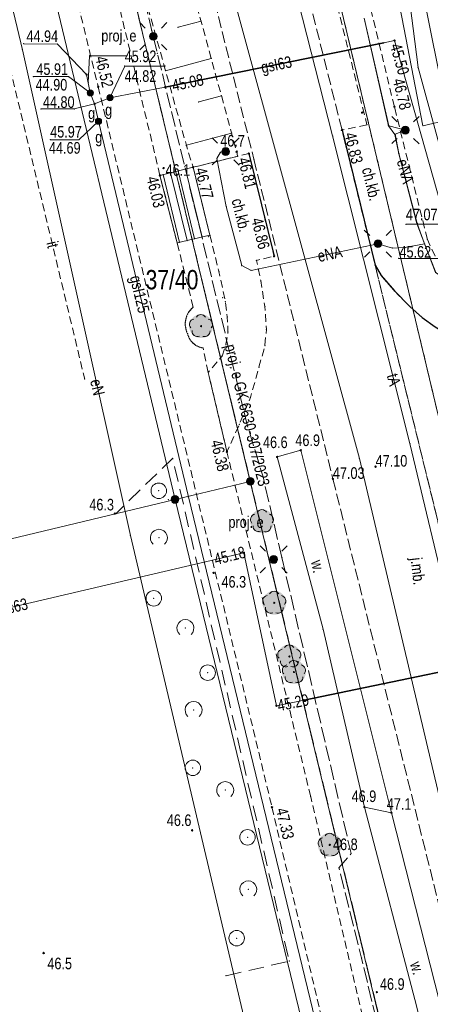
# Model space of a CAD drawing. Header units: metres. Extents: x 6439167 to 6439358, y 6043186 to 6043452.
# Tile 4 of 12: x 6439206 to 6439232, y 6043270 to 6043334. Entities that reach past the tile are written whole.
import ezdxf
from ezdxf.enums import TextEntityAlignment as Align

# ---------------------------------------------------------------- set-up
doc = ezdxf.new("R2010")
doc.units = ezdxf.units.M
for name, pattern in [('L_0_03', [1, 0.5, -0.5]), ('L_0_04', [1.5, 1, -0.5]), ('L_0_06', [2, 1.5, -0.5]), ('L_0_52', [1, 0.75, -0.25]), ('L_0_54', [1.25, 1, -0.25]), ('L_0_5A', [0.75, 0.5, -0.25])]:
    doc.linetypes.add(name, pattern=pattern)
doc.layers.get('0').update_dxf_attribs({"linetype": 'CONTINUOUS', "lineweight": 18})
for name, color, linetype, lineweight in [('202_Punkt_graniczny_stabilizowany_trwale', 7, 'CONTINUOUS', 18), ('203_Punkt_zalamania_granicy_dzialki_nie_stabilizowany', 7, 'CONTINUOUS', 18), ('219_Linia_granicy', 7, 'CONTINUOUS', 18), ('chodnik', 7, 'CONTINUOUS', 18), ('chodnik_Atr17', 7, 'CONTINUOUS', 18), ('drzewo_lisciaste', 7, 'CONTINUOUS', 18), ('inny_obiekt_zagospodarowania_terenu', 7, 'CONTINUOUS', 18), ('inny_obiekt_zagospodarowania_terenu_Atr17', 7, 'CONTINUOUS', 18), ('jezdnia', 7, 'CONTINUOUS', 18), ('jezdnia_Atr17', 7, 'CONTINUOUS', 18), ('KR_ObiektKarto', 7, 'CONTINUOUS', 18), ('kraweznik', 7, 'CONTINUOUS', 18), ('latarnia', 7, 'CONTINUOUS', 18), ('latarnia___ob__projektowany', 7, 'CONTINUOUS', 18), ('latarnia___ob__projektowany_Atr17', 7, 'CONTINUOUS', 18), ('nOT_ZagospodarowanieTerenu', 7, 'CONTINUOUS', 18), ('obudowa_ochronna_przewodu', 7, 'CONTINUOUS', 18), ('pikieta_naturalna', 7, 'CONTINUOUS', 18), ('pikieta_naturalna_Atr2', 7, 'CONTINUOUS', 18), ('pikieta_sztuczna', 7, 'CONTINUOUS', 18), ('pikieta_sztuczna_Atr2', 7, 'CONTINUOUS', 18), ('przewod_elektroenergetyczny_podziemny', 7, 'CONTINUOUS', 18), ('przewod_elektroenergetyczny_podziemny___ob__projektowany', 7, 'CONTINUOUS', 18), ('przewod_elektroenergetyczny_podziemny___ob__projektowany_Atr1', 7, 'CONTINUOUS', 18), ('przewod_elektroenergetyczny_podziemny_Atr1', 7, 'CONTINUOUS', 18), ('przewod_telekomunikacyjny_podziemny_Atr1', 7, 'CONTINUOUS', 18), ('row_przydrozny__poligon_', 7, 'CONTINUOUS', 18), ('row_przydrozny__poligon__Atr17', 7, 'CONTINUOUS', 18), ('rzedna', 7, 'CONTINUOUS', 18), ('rzedna_Atr2', 7, 'CONTINUOUS', 18), ('rzedna_Atr3', 7, 'CONTINUOUS', 18), ('schody_w_ciagu_komunikacyjnym', 7, 'CONTINUOUS', 18), ('skarpa_nieumocniona', 7, 'CONTINUOUS', 18), ('zasuwa_lub_zawor', 7, 'CONTINUOUS', 18), ('zasuwa_lub_zawor_Atr17', 7, 'CONTINUOUS', 18)]:
    doc.layers.add(name, color=color, linetype=linetype, lineweight=lineweight)
for name, color, linetype, lineweight, true_color in [('211_Nr_dzialki', 7, 'CONTINUOUS', 18, 0x008000), ('217_Granica_konturu_klasyfikcyjnego', 7, 'L_0_06', 18, 0x008000), ('218_Granica_uzytku', 7, 'L_0_03', 18, 0x008000), ('przewod_gazowy', 7, 'CONTINUOUS', 18, 0xbfbf00), ('przewod_gazowy_Atr1', 7, 'CONTINUOUS', 18, 0xbfbf00), ('przewod_kanalizacyjny', 7, 'CONTINUOUS', 18, 0x803300), ('przewod_kanalizacyjny_Atr1', 7, 'CONTINUOUS', 18, 0x803300), ('przewod_telekomunikacyjny_podziemny', 7, 'CONTINUOUS', 18, 0xff9100)]:
    doc.layers.add(name, color=color, linetype=linetype, lineweight=lineweight, true_color=true_color)
doc.styles.add('Arial CE', font='Arial CE.ttf')

# ---------------------------------------------------------------- blocks, each defined once
blk = doc.blocks.new('EGPG_S')
at = {"linetype": 'Continuous', "lineweight": 18}
blk.add_hatch(color=7, dxfattribs=at).paths.add_polyline_path([(0, -0.5, 1), (0, 0.5, 1)])
at = {"color": 0, "linetype": 'Continuous', "lineweight": 18}
blk.add_circle((0, 0), 0.5, dxfattribs=at)
blk = doc.blocks.new('OTZL')
at = {"linetype": 'Continuous', "lineweight": 13}
blk.add_hatch(color=7, dxfattribs=at).paths.add_polyline_path([(0, -1.54, 1), (0, 1.54, 1)])
at = {"linetype": 'Continuous', "lineweight": 18}
blk.add_hatch(color=0, dxfattribs=at).paths.add_polyline_path([(0, -0.07, 1), (0, 0.07, 1)])
at = {"color": 0, "linetype": 'Continuous', "lineweight": 18}
blk.add_circle((0, 0), 0.0721, dxfattribs=at)
for centre, radius, start, end in [((-0.02, 0.82), 0.68, 29.5388, 149.6209), ((-0.8, 0.24), 0.7, 101.6336, 222.6141), ((0.78, 0.24), 0.7, 318.5035, 78.3664), ((-0.46, -0.64), 0.7, 175.1009, 291.5014), ((0.46, -0.66), 0.7, 249.444, 4.8991)]:
    blk.add_arc(centre, radius, start, end, dxfattribs=at)
blk = doc.blocks.new('SUEO')
at = {"linetype": 'Continuous', "lineweight": 18}
blk.add_hatch(color=7, dxfattribs=at).paths.add_polyline_path([(0, -0.5, 1), (0, 0.5, 1)])
at = {"color": 0, "linetype": 'Continuous', "lineweight": 18, "flags": 128}
for points in [[(-1.06, 1.06), (-1.76, 1.76)], [(1.76, 1.76), (1.06, 1.06)], [(-1.74, -1.74), (-1.06, -1.06)], [(1.06, -1.06), (1.76, -1.76)]]:
    blk.add_lwpolyline(points, dxfattribs=at)
at = {"color": 0, "linetype": 'Continuous', "lineweight": 18}
blk.add_circle((0, 0), 0.5, dxfattribs=at)
blk = doc.blocks.new('OTZZ_2')
at = {"color": 0, "linetype": 'Continuous', "lineweight": 18}
blk.add_circle((0, 0), 1, dxfattribs=at)
blk = doc.blocks.new('OTZK_1')
at = {"color": 0, "linetype": 'Continuous', "lineweight": 18}
blk.add_arc((0, 0), 1.1, 311.1859, 228.8141, dxfattribs=at)

msp = doc.modelspace()

# ---------------------------------------------------------------- hatches: boundary and pattern name
at = {"layer": 'pikieta_naturalna', "linetype": 'Continuous', "lineweight": 18}
for points in [[(6439227.61, 6043327.825, 1), (6439227.61, 6043327.915, 1)], [(6439219.51, 6043325.295, 1), (6439219.51, 6043325.385, 1)], [(6439214.79, 6043324.235, 1), (6439214.79, 6043324.325, 1)], [(6439223.65, 6043305.995, 1), (6439223.65, 6043306.085, 1)], [(6439222.12, 6043305.565, 1), (6439222.12, 6043305.655, 1)], [(6439211.64, 6043301.905, 1), (6439211.64, 6043301.995, 1)], [(6439218.02, 6043298.065, 1), (6439218.02, 6043298.155, 1)], [(6439227.76, 6043282.925, 1), (6439227.76, 6043283.015, 1)], [(6439229.5, 6043282.565, 1), (6439229.5, 6043282.655, 1)], [(6439216.63, 6043281.425, 1), (6439216.63, 6043281.515, 1)], [(6439225.52, 6043280.485, 1), (6439225.52, 6043280.575, 1)], [(6439207.05, 6043273.495, 1), (6439207.05, 6043273.585, 1)], [(6439228.56, 6043270.965, 1), (6439228.56, 6043271.055, 1)]]:
    msp.add_hatch(color=18, dxfattribs=at).paths.add_polyline_path(points)
at = {"layer": 'pikieta_sztuczna', "linetype": 'Continuous', "lineweight": 18}
for points in [[(6439210.57, 6043329.495, 1), (6439210.57, 6043329.585, 1)], [(6439229.69, 6043328.195, 1), (6439229.69, 6043328.285, 1)], [(6439226.31, 6043326.695, 1), (6439226.31, 6043326.785, 1)], [(6439220.3, 6043325.175, 1), (6439220.3, 6043325.265, 1)], [(6439214.56, 6043323.765, 1), (6439214.56, 6043323.855, 1)], [(6439216.7, 6043324.285, 1), (6439216.7, 6043324.375, 1)], [(6439221.93, 6043318.535, 1), (6439221.93, 6043318.625, 1)], [(6439218.88, 6043305.895, 1), (6439218.88, 6043305.985, 1)], [(6439228.48, 6043304.935, 1), (6439228.48, 6043305.025, 1)], [(6439225.72, 6043304.145, 1), (6439225.72, 6043304.235, 1)], [(6439221.79, 6043282.915, 1), (6439221.79, 6043283.005, 1)]]:
    msp.add_hatch(color=18, dxfattribs=at).paths.add_polyline_path(points)
at = {"layer": 'rzedna', "linetype": 'Continuous', "lineweight": 18}
for color, points in [(40, [(6439229.7, 6043332.475, 1), (6439229.7, 6043332.565, 1)]), (40, [(6439209.82, 6043330.275, 1), (6439209.82, 6043330.365, 1)]), (40, [(6439214.9, 6043329.475, 1), (6439214.9, 6043329.565, 1)]), (40, [(6439210.06, 6043329.095, 1), (6439210.06, 6043329.185, 1)]), (40, [(6439211.33, 6043328.785, 1), (6439211.33, 6043328.875, 1)]), (40, [(6439210.34, 6043328.395, 1), (6439210.34, 6043328.485, 1)]), (40, [(6439210.59, 6043327.265, 1), (6439210.59, 6043327.355, 1)]), (34, [(6439219.98, 6043299.365, 1), (6439219.98, 6043299.455, 1)]), (34, [(6439222.08, 6043289.475, 1), (6439222.08, 6043289.565, 1)]), (34, [(6439223.87, 6043289.835, 1), (6439223.87, 6043289.925, 1)])]:
    msp.add_hatch(color=color, dxfattribs=at).paths.add_polyline_path(points)
at = {"layer": 'zasuwa_lub_zawor', "linetype": 'Continuous', "lineweight": 18}
for points in [[(6439210.06, 6043328.94, 1), (6439210.06, 6043329.34, 1)], [(6439211.33, 6043328.63, 1), (6439211.33, 6043329.03, 1)], [(6439210.59, 6043327.11, 1), (6439210.59, 6043327.51, 1)]]:
    msp.add_hatch(color=256, dxfattribs=at).paths.add_polyline_path(points)

# ---------------------------------------------------------------- linework, layer by layer
for p in [(6439215.728, 6043333.378), (6439217.208, 6043333.782), (6439214.03, 6043333.16), (6439205.75, 6043332.315), (6439207.94, 6043332.296), (6439229.01, 6043332.38), (6439229.7, 6043332.52), (6439205.68, 6043331.93), (6439210.01, 6043331.54), (6439212.43, 6043331.54), (6439214.39, 6043331.7), (6439212.28, 6043330.87), (6439214.881, 6043330.87), (6439217.866, 6043331.37), (6439231.22, 6043330.78), (6439206.39, 6043330.19), (6439208.65, 6043330.19), (6439209.82, 6043330.32), (6439209.82, 6043330.32), (6439214.92, 6043330.567), (6439209.93, 6043329.79), (6439210.57, 6043329.54), (6439214.9, 6043329.52), (6439210.06, 6043329.14), (6439210.06, 6043329.14), (6439218.523, 6043328.958), (6439210.34, 6043328.44), (6439210.34, 6043328.44), (6439211.33, 6043328.83), (6439211.33, 6043328.83), (6439217.058, 6043328.558), (6439229.69, 6043328.24), (6439206.87, 6043328.1), (6439209.03, 6043328.1), (6439227.61, 6043327.87), (6439210.59, 6043327.31), (6439210.59, 6043327.31), (6439227.92, 6043327.08), (6439229.31, 6043327.01), (6439229.33, 6043327.02), (6439231.53, 6043327.01), (6439219.181, 6043326.546), (6439225.7, 6043326.36), (6439226.31, 6043326.74), (6439229.72, 6043326.46), (6439229.75, 6043326.47), (6439207.48, 6043326.11), (6439209.33, 6043326.11), (6439216.264, 6043325.75), (6439216.27, 6043325.73), (6439218.47, 6043325.3), (6439219.51, 6043325.34), (6439219.57, 6043325.04), (6439220.3, 6043325.22), (6439220.3, 6043325.22), (6439229.97, 6043325.21), (6439229.98, 6043325.22), (6439218.24, 6043324.9), (6439220.62, 6043324.85), (6439214.56, 6043323.81), (6439214.757, 6043323.858), (6439214.79, 6043324.28), (6439215.242, 6043323.976), (6439215.728, 6043324.094), (6439216.214, 6043324.212), (6439216.7, 6043324.33), (6439216.7, 6043324.33), (6439218.84, 6043321.8), (6439230.431, 6043320.65), (6439231.15, 6043320.7), (6439231.17, 6043320.7), (6439215.67, 6043319.44), (6439215.821, 6043319.476), (6439216.308, 6043319.591), (6439216.794, 6043319.706), (6439217.281, 6043319.822), (6439217.687, 6043319.853), (6439217.767, 6043319.937), (6439217.78, 6043319.94), (6439231.64, 6043319.38), (6439231.82, 6043319.67), (6439229.58, 6043319.11), (6439230.37, 6043319.14), (6439220.79, 6043318.31), (6439221.93, 6043318.58), (6439221.93, 6043318.58), (6439229.963, 6043318.44), (6439218.36, 6043317.6), (6439219.84, 6043317.98), (6439220.44, 6043317.66), (6439228.45, 6043318.01), (6439221.07, 6043316.99), (6439228.84, 6043317.33), (6439229.69, 6043316.34), (6439218.599, 6043315.909), (6439218.78, 6043315.64), (6439216.41, 6043314.96), (6439216.5, 6043315.08), (6439216.59, 6043315.19), (6439216.7, 6043315.29), (6439221.33, 6043315.33), (6439230.71, 6043315.31), (6439216.19, 6043314.28), (6439216.21, 6043314.42), (6439216.24, 6043314.56), (6439216.28, 6043314.7), (6439216.34, 6043314.84), (6439218.9, 6043314.66), (6439231.48, 6043314.63), (6439216.19, 6043314.13), (6439216.21, 6043313.99), (6439216.24, 6043313.84), (6439216.28, 6043313.7), (6439218.95, 6043313.69), (6439221.43, 6043313.85), (6439216.34, 6043313.57), (6439216.37, 6043313.47), (6439216.41, 6043313.38), (6439216.45, 6043313.28), (6439216.5, 6043313.19), (6439216.56, 6043313.11), (6439216.63, 6043313.03), (6439216.7, 6043312.96), (6439216.78, 6043312.89), (6439216.86, 6043312.83), (6439216.95, 6043312.78), (6439217.04, 6043312.74), (6439217.14, 6043312.7), (6439217.24, 6043312.67), (6439217.34, 6043312.65), (6439218.82, 6043312.89), (6439221.33, 6043312.79), (6439218.57, 6043312.13), (6439217.67, 6043311.07), (6439220.95, 6043311.4), (6439209.7, 6043310.64), (6439220.4, 6043309.46), (6439219.69, 6043307.72), (6439220.19, 6043307.68), (6439218.88, 6043305.94), (6439223.65, 6043306.04), (6439230.69, 6043306.47), (6439215.382, 6043305.527), (6439220.74, 6043305.89), (6439222.12, 6043305.61), (6439228.48, 6043304.98), (6439221.21, 6043304.32), (6439225.72, 6043304.19), (6439214.48, 6043303.42), (6439215.091, 6043302.837), (6439216.39, 6043303.02), (6439211.64, 6043301.95), (6439211.7, 6043301.94), (6439212.65, 6043300.53), (6439214.49, 6043300.38), (6439219.98, 6043299.41), (6439219.98, 6043299.41), (6439222.43, 6043299.1), (6439218.02, 6043298.11), (6439214.16, 6043296.47), (6439216.2, 6043294.55), (6439225.09, 6043294.47), (6439217.64, 6043291.66), (6439222.08, 6043289.52), (6439223.87, 6043289.88), (6439223.87, 6043289.88), (6439216.73, 6043289.25), (6439216.68, 6043285.51), (6439218.77, 6043284.07), (6439224.29, 6043283.64), (6439221.79, 6043282.96), (6439227.76, 6043282.97), (6439229.5, 6043282.61), (6439216.63, 6043281.47), (6439220.21, 6043281.02), (6439225.52, 6043280.53), (6439226.9, 6043279.97), (6439226.11, 6043279.04), (6439220.26, 6043277.65), (6439219.51, 6043274.5), (6439207.05, 6043273.54), (6439222.902, 6043273.016), (6439227.57, 6043273.21), (6439218.824, 6043272.072), (6439228.56, 6043271.01)]:
    msp.add_point(p)
at = {"layer": '202_Punkt_graniczny_stabilizowany_trwale'}
for p in [(6439220.39, 6043304.03), (6439215.53, 6043302.86)]:
    msp.add_point(p, dxfattribs=at)
at = {"layer": '203_Punkt_zalamania_granicy_dzialki_nie_stabilizowany'}
msp.add_point((6439227.43, 6043305.5), dxfattribs=at)
at = {"layer": '217_Granica_konturu_klasyfikcyjnego', "lineweight": 18, "flags": 128}
for points in [[(6439220.39, 6043304.03), (6439210.56, 6043344.96)], [(6439231, 6043259.85), (6439220.39, 6043304.03)]]:
    msp.add_lwpolyline(points, dxfattribs=at)
at = {"layer": '218_Granica_uzytku', "lineweight": 18, "flags": 128}
for points in [[(6439259.544, 6043194.923), (6439206.542, 6043417.297)], [(6439206.542, 6043417.297), (6439259.544, 6043194.923)], [(6439220.39, 6043304.03), (6439210.56, 6043344.96)], [(6439210.56, 6043344.96), (6439220.39, 6043304.03)], [(6439231, 6043259.85), (6439220.39, 6043304.03)], [(6439220.39, 6043304.03), (6439231, 6043259.85)]]:
    msp.add_lwpolyline(points, dxfattribs=at)
at = {"layer": '219_Linia_granicy', "linetype": 'Continuous', "lineweight": 18, "flags": 128}
for points in [[(6439206.542, 6043417.297), (6439259.544, 6043194.923)], [(6439227.43, 6043305.5), (6439216.53, 6043345.55)], [(6439220.39, 6043304.03), (6439210.56, 6043344.96)], [(6439205.58, 6043344.47), (6439215.53, 6043302.86)], [(6439253.784, 6043193.724), (6439227.43, 6043305.5)], [(6439220.39, 6043304.03), (6439215.53, 6043302.86)], [(6439247.195, 6043192.351), (6439220.39, 6043304.03)], [(6439192.647, 6043297.369), (6439215.53, 6043302.86)], [(6439242.572, 6043191.388), (6439215.53, 6043302.86)]]:
    msp.add_lwpolyline(points, dxfattribs=at)
at = {"layer": 'chodnik', "linetype": 'L_0_5A', "lineweight": 18, "flags": 128}
for points in [[(6439201.84, 6043365.46), (6439210.57, 6043329.54)], [(6439229.69, 6043328.24), (6439225.4, 6043346.06)], [(6439214.56, 6043323.81), (6439209.54, 6043344.65)], [(6439226.01, 6043334.76), (6439227.92, 6043327.08)], [(6439210.57, 6043329.54), (6439221.79, 6043282.96)], [(6439231.82, 6043319.67), (6439229.69, 6043328.24)], [(6439227.92, 6043327.08), (6439226.31, 6043326.74)], [(6439226.31, 6043326.74), (6439228.45, 6043318.01)], [(6439215.67, 6043319.44), (6439214.56, 6043323.81)], [(6439216.7, 6043315.29), (6439215.67, 6043319.44)], [(6439232.32, 6043318.58), (6439231.82, 6043319.67)], [(6439228.45, 6043318.01), (6439228.84, 6043317.33)], [(6439228.84, 6043317.33), (6439229.69, 6043316.34)], [(6439229.69, 6043316.34), (6439230.71, 6043315.31)], [(6439216.34, 6043314.84), (6439216.41, 6043314.96)], [(6439216.41, 6043314.96), (6439216.5, 6043315.08)], [(6439216.5, 6043315.08), (6439216.59, 6043315.19)], [(6439216.59, 6043315.19), (6439216.7, 6043315.29)], [(6439230.71, 6043315.31), (6439231.48, 6043314.63)], [(6439216.19, 6043314.28), (6439216.21, 6043314.42)], [(6439216.19, 6043314.13), (6439216.19, 6043314.28)], [(6439216.21, 6043314.42), (6439216.24, 6043314.56)], [(6439216.24, 6043314.56), (6439216.28, 6043314.7)], [(6439216.28, 6043314.7), (6439216.34, 6043314.84)], [(6439231.48, 6043314.63), (6439232.32, 6043314.01)], [(6439216.21, 6043313.99), (6439216.19, 6043314.13)], [(6439216.24, 6043313.84), (6439216.21, 6043313.99)], [(6439216.28, 6043313.7), (6439216.24, 6043313.84)], [(6439216.34, 6043313.57), (6439216.28, 6043313.7)], [(6439216.37, 6043313.47), (6439216.34, 6043313.57)], [(6439216.41, 6043313.38), (6439216.37, 6043313.47)], [(6439216.45, 6043313.28), (6439216.41, 6043313.38)], [(6439216.5, 6043313.19), (6439216.45, 6043313.28)], [(6439216.56, 6043313.11), (6439216.5, 6043313.19)], [(6439216.63, 6043313.03), (6439216.56, 6043313.11)], [(6439216.7, 6043312.96), (6439216.63, 6043313.03)], [(6439216.78, 6043312.89), (6439216.7, 6043312.96)], [(6439216.86, 6043312.83), (6439216.78, 6043312.89)], [(6439216.95, 6043312.78), (6439216.86, 6043312.83)], [(6439217.04, 6043312.74), (6439216.95, 6043312.78)], [(6439217.14, 6043312.7), (6439217.04, 6043312.74)], [(6439217.24, 6043312.67), (6439217.14, 6043312.7)], [(6439217.34, 6043312.65), (6439217.24, 6043312.67)], [(6439217.67, 6043311.07), (6439217.34, 6043312.65)], [(6439218.88, 6043305.94), (6439217.67, 6043311.07)], [(6439224.29, 6043283.64), (6439218.88, 6043305.94)], [(6439230.55, 6043257.04), (6439224.29, 6043283.64)], [(6439221.79, 6043282.96), (6439227.08, 6043260.51)]]:
    msp.add_lwpolyline(points, dxfattribs=at)
msp.add_lwpolyline([(6439218.57, 6043312.13), (6439218.82, 6043312.89), (6439218.95, 6043313.69), (6439218.9, 6043314.66), (6439218.78, 6043315.64), (6439218.36, 6043317.6), (6439217.78, 6043319.94), (6439216.7, 6043324.33), (6439219.57, 6043325.04), (6439220.3, 6043325.22), (6439221.93, 6043318.58), (6439220.79, 6043318.31), (6439221.07, 6043316.99), (6439221.33, 6043315.33), (6439221.43, 6043313.85), (6439221.33, 6043312.79), (6439220.95, 6043311.4), (6439220.4, 6043309.46), (6439219.69, 6043307.72), (6439218.88, 6043305.94), (6439217.67, 6043311.07)], close=True, dxfattribs=at)
at = {"layer": 'drzewo_lisciaste', "color": 94, "true_color": 0x009900}
for p in [(6439217.21, 6043314.06), (6439221.15, 6043301.45), (6439221.94, 6043296.18), (6439222.91, 6043292.71), (6439223.21, 6043291.7), (6439225.52, 6043280.53)]:
    msp.add_point(p, dxfattribs=at)
at = {"layer": 'inny_obiekt_zagospodarowania_terenu', "linetype": 'L_0_5A', "lineweight": 18, "flags": 128}
msp.add_lwpolyline([(6439194.42, 6043344.45), (6439201.46, 6043345.02), (6439209.7, 6043310.64)], dxfattribs=at)
at = {"layer": 'jezdnia', "linetype": 'L_0_52', "lineweight": 18, "flags": 128}
for points in [[(6439226.31, 6043326.74), (6439223.21, 6043339.07)], [(6439217.85, 6043336.01), (6439220.62, 6043324.85)], [(6439228.45, 6043318.01), (6439226.31, 6043326.74)], [(6439220.62, 6043324.85), (6439225.72, 6043304.19)], [(6439234.37, 6043293.78), (6439228.45, 6043318.01)], [(6439228.84, 6043317.33), (6439228.45, 6043318.01)], [(6439228.45, 6043318.01), (6439234.37, 6043293.78)], [(6439229.69, 6043316.34), (6439228.84, 6043317.33)], [(6439230.71, 6043315.31), (6439229.69, 6043316.34)], [(6439231.48, 6043314.63), (6439230.71, 6043315.31)], [(6439232.32, 6043314.01), (6439231.48, 6043314.63)], [(6439225.72, 6043304.19), (6439232.74, 6043275.95)]]:
    msp.add_lwpolyline(points, dxfattribs=at)
at = {"layer": 'KR_ObiektKarto', "linetype": 'Continuous', "lineweight": 18, "flags": 128}
for points in [[(6439217.208, 6043333.782), (6439215.728, 6043333.378)], [(6439217.866, 6043331.37), (6439214.92, 6043330.567)], [(6439218.523, 6043328.958), (6439217.058, 6043328.558)], [(6439219.181, 6043326.546), (6439216.264, 6043325.75)], [(6439214.757, 6043323.858), (6439215.821, 6043319.476)], [(6439215.242, 6043323.976), (6439216.308, 6043319.591)], [(6439215.728, 6043324.094), (6439216.794, 6043319.706)], [(6439216.214, 6043324.212), (6439217.281, 6043319.822)], [(6439216.7, 6043324.33), (6439217.767, 6043319.937)]]:
    msp.add_lwpolyline(points, dxfattribs=at)
at = {"layer": 'kraweznik', "linetype": 'Continuous', "lineweight": 25, "flags": 128}
for points in [[(6439226.31, 6043326.74), (6439228.45, 6043318.01), (6439228.84, 6043317.33), (6439229.69, 6043316.34), (6439230.71, 6043315.31), (6439231.48, 6043314.63), (6439232.32, 6043314.01), (6439233.16, 6043313.52), (6439233.9, 6043313.2), (6439234.63, 6043313), (6439250.5, 6043310.43), (6439253.42, 6043309.97), (6439254.39, 6043309.83), (6439256.65, 6043309.42), (6439258.62, 6043309.11), (6439260.56, 6043308.68), (6439262.5, 6043308.23), (6439264.45, 6043307.68), (6439266.31, 6043307.06), (6439268.22, 6043306.39), (6439276.73, 6043303.44), (6439280.49, 6043302.13)], [(6439220.3, 6043325.22), (6439221.93, 6043318.58)]]:
    msp.add_lwpolyline(points, dxfattribs=at)
at = {"layer": 'latarnia'}
for p in [(6439230.4, 6043326.73), (6439218.8, 6043325.35), (6439228.63, 6043319.39)]:
    msp.add_point(p, dxfattribs=at)
at = {"layer": 'latarnia___ob__projektowany'}
for p in [(6439214.13, 6043332.8), (6439221.9, 6043298.98)]:
    msp.add_point(p, dxfattribs=at)
at = {"layer": 'nOT_ZagospodarowanieTerenu', "linetype": 'L_0_04', "lineweight": 18, "flags": 128}
msp.add_lwpolyline([(6439218.824, 6043272.072), (6439222.902, 6043273.016), (6439215.382, 6043305.527), (6439211.7, 6043301.94)], dxfattribs=at)
at = {"layer": 'obudowa_ochronna_przewodu', "color": 52, "linetype": 'Continuous', "lineweight": 35, "true_color": 0xbfbf00, "flags": 128}
msp.add_lwpolyline([(6439229.01, 6043332.38), (6439214.9, 6043329.52)], dxfattribs=at)
at = {"layer": 'obudowa_ochronna_przewodu', "color": 36, "linetype": 'Continuous', "lineweight": 35, "true_color": 0x803300, "flags": 128}
msp.add_lwpolyline([(6439223.87, 6043289.88), (6439240.24, 6043293.29)], dxfattribs=at)
at = {"layer": 'pikieta_naturalna', "linetype": 'Continuous', "lineweight": 18}
for centre in [(6439227.61, 6043327.87), (6439219.51, 6043325.34), (6439214.79, 6043324.28), (6439223.65, 6043306.04), (6439222.12, 6043305.61), (6439211.64, 6043301.95), (6439218.02, 6043298.11), (6439227.76, 6043282.97), (6439229.5, 6043282.61), (6439216.63, 6043281.47), (6439225.52, 6043280.53), (6439207.05, 6043273.54), (6439228.56, 6043271.01)]:
    msp.add_circle(centre, 0.045, dxfattribs=at)
at = {"layer": 'pikieta_sztuczna', "linetype": 'Continuous', "lineweight": 18}
for centre in [(6439210.57, 6043329.54), (6439229.69, 6043328.24), (6439226.31, 6043326.74), (6439220.3, 6043325.22), (6439214.56, 6043323.81), (6439216.7, 6043324.33), (6439221.93, 6043318.58), (6439218.88, 6043305.94), (6439228.48, 6043304.98), (6439225.72, 6043304.19), (6439221.79, 6043282.96)]:
    msp.add_circle(centre, 0.045, dxfattribs=at)
at = {"layer": 'przewod_elektroenergetyczny_podziemny', "color": 1, "linetype": 'Continuous', "lineweight": 18, "true_color": 0xff0000, "flags": 128}
for points in [[(6439222.5, 6043258.71), (6439212.65, 6043300.53), (6439205.68, 6043331.93), (6439196.36, 6043370.9), (6439186.84, 6043370.25)], [(6439227.75, 6043333.96), (6439229.33, 6043327.02), (6439230.4, 6043326.73), (6439229.75, 6043326.47), (6439229.98, 6043325.22), (6439231.17, 6043320.7), (6439231.64, 6043319.38), (6439232.36, 6043317.53)], [(6439218.8, 6043325.35), (6439218.47, 6043325.3), (6439218.24, 6043324.9), (6439218.84, 6043321.8), (6439219.84, 6043317.98), (6439220.44, 6043317.66), (6439228.63, 6043319.39), (6439229.58, 6043319.11), (6439230.37, 6043319.14), (6439231.64, 6043319.38)]]:
    msp.add_lwpolyline(points, dxfattribs=at)
at = {"layer": 'przewod_elektroenergetyczny_podziemny___ob__projektowany', "color": 1, "linetype": 'L_0_54', "lineweight": 13, "true_color": 0xff0000, "flags": 128}
msp.add_lwpolyline([(6439207.03, 6043361.93), (6439207.24, 6043361.06), (6439213.36, 6043335.95), (6439214.03, 6043333.16), (6439214.13, 6043332.8)], dxfattribs=at)
at = {"layer": 'przewod_elektroenergetyczny_podziemny___ob__projektowany', "color": 1, "linetype": 'L_0_54', "lineweight": 18, "true_color": 0xff0000, "flags": 128}
for points in [[(6439214.13, 6043332.8), (6439214.39, 6043331.7), (6439220.19, 6043307.68), (6439220.74, 6043305.89), (6439221.21, 6043304.32), (6439222.43, 6043299.1), (6439221.9, 6043298.98)], [(6439222.43, 6043299.1), (6439226.9, 6043279.97), (6439226.11, 6043279.04), (6439227.57, 6043273.21), (6439230.32, 6043261.78), (6439222.73, 6043260.02)]]:
    msp.add_lwpolyline(points, dxfattribs=at)
at = {"layer": 'przewod_gazowy', "linetype": 'Continuous', "lineweight": 18, "flags": 128}
for points in [[(6439233.29, 6043318.86), (6439233.19, 6043320.16), (6439229.7, 6043332.52), (6439229.01, 6043332.38), (6439214.9, 6043329.52), (6439211.33, 6043328.83), (6439210.34, 6043328.44)], [(6439210.34, 6043328.44), (6439210.06, 6043329.14), (6439209.82, 6043330.32)], [(6439210.34, 6043328.44), (6439210.59, 6043327.31), (6439216.39, 6043303.02), (6439224.76, 6043268.5), (6439234.82, 6043226.56), (6439243.279, 6043191.535)]]:
    msp.add_lwpolyline(points, dxfattribs=at)
at = {"layer": 'przewod_gazowy_Atr1', "linetype": 'Continuous', "lineweight": 18, "flags": 128}
msp.add_lwpolyline([(6439209.93, 6043329.79), (6439210.01, 6043331.54), (6439212.43, 6043331.54)], dxfattribs=at)
at = {"layer": 'przewod_kanalizacyjny', "linetype": 'Continuous', "lineweight": 18, "flags": 128}
msp.add_lwpolyline([(6439242.29, 6043293.83), (6439241.96, 6043293.77), (6439240.24, 6043293.29), (6439223.87, 6043289.88), (6439222.08, 6043289.52), (6439219.98, 6043299.41), (6439193.581, 6043293.231)], dxfattribs=at)
at = {"layer": 'przewod_telekomunikacyjny_podziemny', "linetype": 'Continuous', "lineweight": 18, "flags": 128}
for points in [[(6439211.292, 6043418.246), (6439214.92, 6043407.25), (6439219.28, 6043390.58), (6439224.63, 6043368.26), (6439229.24, 6043346.26), (6439231.22, 6043330.78), (6439234.97, 6043317.05), (6439240.68, 6043296.41), (6439247.91, 6043270.22), (6439250.58, 6043258.93), (6439253.14, 6043251.73), (6439255.17, 6043242.89), (6439262.35, 6043220.09), (6439264.51, 6043213.94), (6439268.761, 6043196.843)], [(6439203.32, 6043416.653), (6439208.14, 6043397.17), (6439210.49, 6043388.23), (6439215.65, 6043366.52), (6439219.72, 6043350.22), (6439223.2, 6043336.19), (6439225.7, 6043326.36)], [(6439227.75, 6043333.96), (6439229.31, 6043327.01), (6439229.72, 6043326.46), (6439229.97, 6043325.21), (6439231.15, 6043320.7), (6439232.34, 6043317.52), (6439233.64, 6043316.7), (6439234.65, 6043316.25), (6439235.64, 6043316.11), (6439237.88, 6043315.64), (6439240.63, 6043315.24), (6439241.97, 6043314.7), (6439243.01, 6043314.38), (6439245.71, 6043314.49), (6439248.99, 6043314.26), (6439252.95, 6043313.89), (6439255.6, 6043313.68), (6439262.97, 6043311.07), (6439262.96, 6043309.04), (6439259.77, 6043299.24), (6439249.35, 6043300.65), (6439248.71, 6043302.27)], [(6439258.179, 6043194.639), (6439252.19, 6043218.8), (6439235.98, 6043284.32), (6439230.69, 6043306.47), (6439225.7, 6043326.36)]]:
    msp.add_lwpolyline(points, dxfattribs=at)
at = {"layer": 'row_przydrozny__poligon_', "linetype": 'Continuous', "lineweight": 18, "flags": 128}
for points in [[(6439226.25, 6043354.35), (6439222.8, 6043370.71), (6439223.69, 6043371), (6439227.65, 6043354.92), (6439233.19, 6043327.39), (6439231.53, 6043327.01)], [(6439227.76, 6043282.97), (6439225.09, 6043294.47), (6439222.12, 6043305.61), (6439223.65, 6043306.04), (6439229.5, 6043282.61)], [(6439235.42, 6043259.31), (6439233.89, 6043258.94), (6439231.15, 6043270.05), (6439227.76, 6043282.97), (6439229.5, 6043282.61)]]:
    msp.add_lwpolyline(points, close=True, dxfattribs=at)
at = {"layer": 'rzedna', "color": 40, "linetype": 'Continuous', "lineweight": 18, "true_color": 0xffbf00}
for centre in [(6439229.7, 6043332.52), (6439209.82, 6043330.32), (6439214.9, 6043329.52), (6439210.06, 6043329.14), (6439211.33, 6043328.83), (6439210.34, 6043328.44), (6439210.59, 6043327.31)]:
    msp.add_circle(centre, 0.045, dxfattribs=at)
at = {"layer": 'rzedna', "color": 34, "linetype": 'Continuous', "lineweight": 18, "true_color": 0x994c00}
for centre in [(6439219.98, 6043299.41), (6439222.08, 6043289.52), (6439223.87, 6043289.88)]:
    msp.add_circle(centre, 0.045, dxfattribs=at)
at = {"layer": 'rzedna_Atr2', "linetype": 'Continuous', "lineweight": 18, "flags": 128}
for points in [[(6439209.82, 6043330.32), (6439207.94, 6043332.296), (6439205.75, 6043332.315)], [(6439211.33, 6043328.83), (6439212.28, 6043330.87), (6439214.881, 6043330.87)], [(6439210.06, 6043329.14), (6439208.65, 6043330.19), (6439206.39, 6043330.19)], [(6439210.34, 6043328.44), (6439209.03, 6043328.1), (6439206.87, 6043328.1)], [(6439210.59, 6043327.31), (6439209.33, 6043326.11), (6439207.48, 6043326.11)], [(6439236.58, 6043319.59), (6439233, 6043320.65), (6439230.431, 6043320.65)], [(6439233.29, 6043318.86), (6439232.5, 6043318.44), (6439229.963, 6043318.44)]]:
    msp.add_lwpolyline(points, dxfattribs=at)
at = {"layer": 'schody_w_ciagu_komunikacyjnym', "linetype": 'Continuous', "lineweight": 18, "flags": 128}
msp.add_lwpolyline([(6439216.7, 6043324.33), (6439217.78, 6043319.94), (6439215.67, 6043319.44), (6439214.56, 6043323.81)], close=True, dxfattribs=at)
at = {"layer": 'skarpa_nieumocniona', "linetype": 'L_0_5A', "lineweight": 18, "flags": 128}
msp.add_lwpolyline([(6439200.51, 6043385.79), (6439199.36, 6043388.48), (6439201.41, 6043388.98), (6439202.61, 6043386.65), (6439214.17, 6043344.92), (6439219.51, 6043325.34), (6439219.57, 6043325.04), (6439216.7, 6043324.33), (6439216.27, 6043325.73), (6439211.13, 6043344.15), (6439207.32, 6043359.56), (6439206.2, 6043363.37)], close=True, dxfattribs=at)
at = {"layer": 'zasuwa_lub_zawor', "color": 40, "linetype": 'Continuous', "lineweight": 18, "true_color": 0xffbf00}
for centre in [(6439210.06, 6043329.14), (6439211.33, 6043328.83), (6439210.59, 6043327.31)]:
    msp.add_circle(centre, 0.2, dxfattribs=at)

# ---------------------------------------------------------------- block references
at = {"linetype": 'Continuous', "xscale": 0.5, "yscale": 0.5, "zscale": 0.5}
for name, p in [('OTZZ_2', (6439214.48, 6043303.42)), ('OTZK_1', (6439214.49, 6043300.38)), ('OTZZ_2', (6439214.16, 6043296.47)), ('OTZK_1', (6439216.2, 6043294.55)), ('OTZZ_2', (6439217.64, 6043291.66)), ('OTZK_1', (6439216.73, 6043289.25)), ('OTZZ_2', (6439216.68, 6043285.51)), ('OTZK_1', (6439218.77, 6043284.07)), ('OTZZ_2', (6439220.21, 6043281.02)), ('OTZK_1', (6439220.26, 6043277.65)), ('OTZZ_2', (6439219.51, 6043274.5))]:
    msp.add_blockref(name, p, dxfattribs=at)
at = {"layer": '202_Punkt_graniczny_stabilizowany_trwale', "color": 18, "linetype": 'Continuous', "xscale": 0.5, "yscale": 0.5, "zscale": 0.5}
for p in [(6439220.39, 6043304.03), (6439215.53, 6043302.86)]:
    msp.add_blockref('EGPG_S', p, dxfattribs=at)
at = {"layer": 'drzewo_lisciaste', "color": 94, "linetype": 'Continuous', "xscale": 0.5, "yscale": 0.5, "zscale": 0.5}
for p in [(6439217.21, 6043314.06), (6439221.15, 6043301.45), (6439221.94, 6043296.18), (6439222.91, 6043292.71), (6439223.21, 6043291.7), (6439225.52, 6043280.53)]:
    msp.add_blockref('OTZL', p, dxfattribs=at)
at = {"layer": 'latarnia', "color": 18, "linetype": 'Continuous', "xscale": 0.5, "yscale": 0.5, "zscale": 0.5}
for p in [(6439230.4, 6043326.73), (6439218.8, 6043325.35), (6439228.63, 6043319.39)]:
    msp.add_blockref('SUEO', p, dxfattribs=at)
at = {"layer": 'latarnia___ob__projektowany', "color": 18, "linetype": 'Continuous', "xscale": 0.5, "yscale": 0.5, "zscale": 0.5}
for p in [(6439214.13, 6043332.8), (6439221.9, 6043298.98)]:
    msp.add_blockref('SUEO', p, dxfattribs=at)

# ---------------------------------------------------------------- texts
at = {"layer": '211_Nr_dzialki', "style": 'Arial CE', "width": 0.78}
msp.add_text('37/40', height=1.25, dxfattribs=at).set_placement((6439213.63, 6043317.69), align=Align.TOP_LEFT)
at = {"layer": 'chodnik_Atr17', "color": 18, "style": 'Arial CE', "width": 0.78}
for p in [(6439228.31, 6043324.4), (6439219.898, 6043322.389)]:
    msp.add_text('ch.kb.', height=0.75, rotation=283.8, dxfattribs=at).set_placement(p, align=Align.TOP_LEFT)
at = {"layer": 'inny_obiekt_zagospodarowania_terenu_Atr17', "color": 18, "style": 'Arial CE', "width": 0.78}
msp.add_text('it', height=0.75, rotation=282.8, dxfattribs=at).set_placement((6439207.96, 6043319.62), align=Align.TOP_LEFT)
at = {"layer": 'jezdnia_Atr17', "color": 18, "style": 'Arial CE', "width": 0.78}
msp.add_text('j.mb.', height=0.75, rotation=276.7, dxfattribs=at).set_placement((6439231.475, 6043299.148), align=Align.TOP_LEFT)
at = {"layer": 'latarnia___ob__projektowany_Atr17', "color": 18, "style": 'Arial CE', "width": 0.78}
for p in [(6439210.77, 6043333.21), (6439218.98, 6043301.77)]:
    msp.add_text('proj. e', height=0.75, dxfattribs=at).set_placement(p, align=Align.TOP_LEFT)
at = {"layer": 'pikieta_naturalna_Atr2', "color": 18, "style": 'Arial CE', "width": 0.78}
for s, p in [('46.7', (6439218.45, 6043326.42)), ('46.1', (6439214.92, 6043324.53)), ('46.6', (6439221.21, 6043306.93)), ('46.9', (6439223.3, 6043307.06)), ('46.3', (6439210, 6043302.9)), ('46.3', (6439218.53, 6043297.91)), ('46.9', (6439226.93, 6043284.05)), ('47.1', (6439229.2, 6043283.55)), ('46.6', (6439215, 6043282.5)), ('46.8', (6439225.73, 6043280.94)), ('46.5', (6439207.29, 6043273.24)), ('46.9', (6439228.76, 6043271.91))]:
    msp.add_text(s, height=0.75, dxfattribs=at).set_placement(p, align=Align.TOP_LEFT)
at = {"layer": 'pikieta_sztuczna_Atr2', "color": 18, "style": 'Arial CE', "width": 0.78}
for s, rotation, p in [('46.52', -76.5, (6439211.1, 6043331.59)), ('46.78', 283.5, (6439230.309, 6043330.146)), ('46.83', 283.8, (6439227.188, 6043326.659)), ('46.81', 283.8, (6439220.314, 6043325.039)), ('46.77', 283.8, (6439217.544, 6043324.38)), ('46.03', 283.5, (6439214.415, 6043323.818)), ('46.86', 283.8, (6439221.174, 6043321.139)), ('46.38', 283.3, (6439218.555, 6043306.776)), ('47.33', 283.3, (6439222.77, 6043282.992))]:
    msp.add_text(s, height=0.75, rotation=rotation, dxfattribs=at).set_placement(p, align=Align.TOP_LEFT)
for s, p in [('47.10', (6439228.48, 6043305.73)), ('47.03', (6439225.72, 6043304.94))]:
    msp.add_text(s, height=0.75, dxfattribs=at).set_placement(p, align=Align.TOP_LEFT)
at = {"layer": 'przewod_elektroenergetyczny_podziemny___ob__projektowany_Atr1', "color": 1, "style": 'Arial CE', "width": 0.78}
msp.add_text('proj. e GK.6630-307/2023', height=0.75, rotation=283.6, dxfattribs=at).set_placement((6439219.45, 6043312.97), align=Align.TOP_LEFT)
at = {"layer": 'przewod_elektroenergetyczny_podziemny_Atr1', "color": 1, "style": 'Arial CE', "width": 0.78}
for s, rotation, p in [('eNA', -75.2, (6439230.56, 6043324.93)), ('eNA', 11.9, (6439224.673, 6043318.937)), ('eN', 282.9, (6439210.776, 6043310.704))]:
    msp.add_text(s, height=0.75, rotation=rotation, dxfattribs=at).set_placement(p, align=Align.TOP_LEFT)
at = {"layer": 'przewod_gazowy_Atr1', "style": 'Arial CE', "width": 0.78}
for s, rotation, p in [('gsI63', 11.5, (6439221.02, 6043331.14)), ('gsI125', -76.6, (6439213.335, 6043317.407))]:
    msp.add_text(s, height=0.75, rotation=rotation, dxfattribs=at).set_placement(p, align=Align.TOP_LEFT)
at = {"layer": 'przewod_kanalizacyjny_Atr1', "style": 'Arial CE', "width": 0.78}
msp.add_text('ks63', height=0.75, rotation=13.2, dxfattribs=at).set_placement((6439204.235, 6043296.105), align=Align.TOP_LEFT)
at = {"layer": 'przewod_telekomunikacyjny_podziemny_Atr1', "color": 30, "style": 'Arial CE', "width": 0.78}
msp.add_text('tA', height=0.75, rotation=284.1, dxfattribs=at).set_placement((6439229.924, 6043311.061), align=Align.TOP_LEFT)
at = {"layer": 'row_przydrozny__poligon__Atr17', "color": 18, "style": 'Arial CE', "width": 0.78}
for rotation, p in [(281.4, (6439225.038, 6043299.004)), (286.1, (6439231.41, 6043273.064))]:
    msp.add_text('w.', height=0.75, rotation=rotation, dxfattribs=at).set_placement(p, align=Align.TOP_LEFT)
at = {"layer": 'rzedna_Atr2', "color": 52, "style": 'Arial CE', "width": 0.78}
for s, p in [('44.94', (6439205.94, 6043333.18)), ('45.92', (6439212.28, 6043331.878)), ('45.91', (6439206.58, 6043331.05)), ('44.80', (6439207, 6043328.92)), ('45.97', (6439207.47, 6043327)), ('45.62', (6439230.02, 6043319.24))]:
    msp.add_text(s, height=0.75, dxfattribs=at).set_placement(p, align=Align.TOP_LEFT)
for s, rotation, p in [('45.50', 285.8, (6439230.121, 6043332.412)), ('45.08', 11.5, (6439215.276, 6043329.978))]:
    msp.add_text(s, height=0.75, rotation=rotation, dxfattribs=at).set_placement(p, align=Align.TOP_LEFT)
at = {"layer": 'rzedna_Atr2', "color": 36, "style": 'Arial CE', "width": 0.78}
msp.add_text('47.07', height=0.75, dxfattribs=at).set_placement((6439230.431, 6043321.658), align=Align.TOP_LEFT)
for s, rotation, p in [('45.18', -345.7, (6439217.98, 6043299.34)), ('45.29', 11.4, (6439222.076, 6043289.898))]:
    msp.add_text(s, height=0.75, rotation=rotation, dxfattribs=at).set_placement(p, align=Align.TOP_LEFT)
at = {"layer": 'rzedna_Atr3', "color": 52, "style": 'Arial CE', "width": 0.78}
for s, p in [('44.82', (6439212.28, 6043330.603)), ('44.90', (6439206.53, 6043330.04)), ('44.69', (6439207.39, 6043325.96))]:
    msp.add_text(s, height=0.75, dxfattribs=at).set_placement(p, align=Align.TOP_LEFT)
at = {"layer": 'zasuwa_lub_zawor_Atr17', "color": 52, "style": 'Arial CE', "width": 0.78}
for p in [(6439211.018, 6043328.42), (6439209.92, 6043328.2), (6439210.38, 6043326.66)]:
    msp.add_text('g', height=0.75, dxfattribs=at).set_placement(p, align=Align.TOP_LEFT)

doc.saveas('drawing.dxf')
